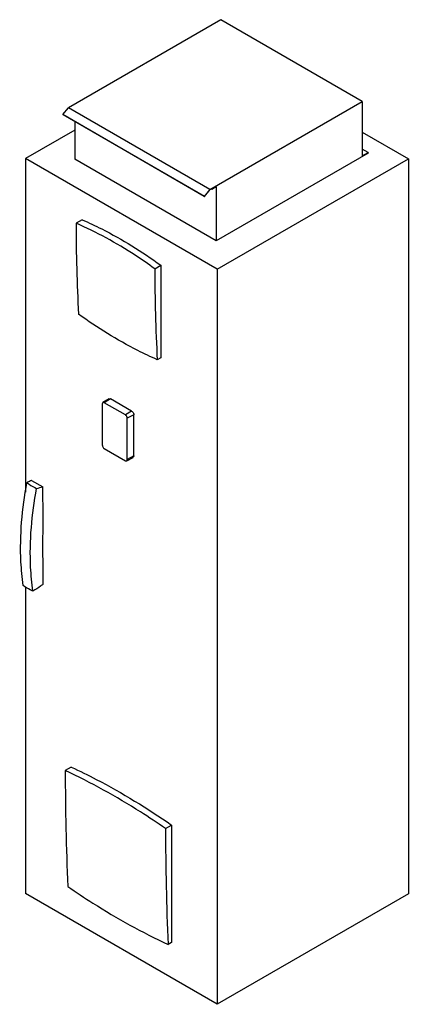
# Model space of a CAD drawing. Header units: millimetres. Extents: x 494 to 1358, y 199 to 2389.
import ezdxf

# ---------------------------------------------------------------- set-up
doc = ezdxf.new("R2010")
doc.units = ezdxf.units.MM
doc.header["$LTSCALE"] = 168.328402
doc.layers.get('0').update_dxf_attribs({"linetype": 'CONTINUOUS'})

msp = doc.modelspace()

# ---------------------------------------------------------------- linework, layer by layer
at = {"color": 7, "linetype": 'Continuous'}
for p, q in [((941.2, 2389.3), (601.8, 2193.3)), ((1255.8, 2207.6), (941.2, 2389.3)), ((589.5, 2178.1), (601.8, 2193.3)), ((916.4, 2011.7), (601.8, 2193.3)), ((916.4, 2011.7), (1255.8, 2207.6)), ((1255.8, 2207.6), (1255.8, 2086.4)), ((590, 2177.4), (589.5, 2178.1)), ((904.2, 1996.4), (589.5, 2178.1)), ((904.7, 1995.7), (590, 2177.4)), ((615.9, 2162.4), (615.9, 2079)), ((615.9, 2143.5), (506.7, 2080.5)), ((1255.8, 2139.2), (1358.5, 2079.9)), ((506.7, 2080.5), (506.7, 1338.2)), ((933.1, 1834.4), (506.7, 2080.5)), ((1268.9, 2092.7), (930.6, 1897.4)), ((1268.9, 2093.9), (1255.8, 2101.5)), ((1255.8, 2086.4), (1268.9, 2093.9)), ((1268.9, 2093.9), (1268.9, 2092.7)), ((930.6, 1897.4), (615.9, 2079)), ((933.1, 1834.4), (1358.5, 2079.9)), ((1358.5, 2079.9), (1358.5, 444.9)), ((930.6, 2017.4), (921, 2011.9)), ((930.6, 2017.4), (930.6, 1897.4)), ((916.4, 2011.7), (904.2, 1996.4)), ((904.2, 1996.4), (904.7, 1995.7)), ((904.7, 1995.7), (916.7, 2010.6)), ((921, 2013.1), (916.7, 2010.6)), ((921, 2011.9), (920, 2012.5)), ((921, 2011.9), (921, 2013.1)), ((632.4, 1944.2), (618.9, 1936.5)), ((794.1, 1835.3), (807.5, 1843.1)), ((807.5, 1843.1), (807.5, 1637.5)), ((933.1, 1834.4), (933.1, 199.3)), ((807.5, 1637.5), (799.7, 1633)), ((678.6, 1537.6), (677.4, 1534.9)), ((677.4, 1534.9), (677.4, 1443)), ((692.5, 1546.2), (678.6, 1537.6)), ((681.6, 1537.3), (678.6, 1537.6)), ((696, 1545.9), (681.6, 1537.3)), ((728.8, 1510.1), (681.6, 1537.3)), ((692.5, 1546.2), (696, 1545.9)), ((742.7, 1518.9), (696, 1545.9)), ((742.7, 1518.9), (728.8, 1510.1)), ((747.6, 1510.3), (733, 1502.8)), ((733, 1410.9), (733, 1502.8)), ((747.6, 1418.9), (747.6, 1510.3)), ((681.6, 1435.6), (728.8, 1408.4)), ((728.8, 1408.4), (731.7, 1408.1)), ((731.7, 1408.1), (746.1, 1415.7)), ((731.7, 1408.1), (733, 1410.9)), ((747.6, 1418.9), (733, 1410.9)), ((747.6, 1418.9), (746.1, 1415.7)), ((520.1, 1364.7), (545, 1350.3)), ((506.7, 1127), (506.7, 445.5)), ((608.3, 726.8), (594.9, 719.1)), ((818.1, 590.2), (831.6, 597.9)), ((831.6, 597.9), (831.6, 336.8)), ((933.1, 199.3), (506.7, 445.5)), ((1358.5, 444.9), (933.1, 199.3)), ((831.6, 336.8), (823.9, 332.4))]:
    msp.add_line(p, q, dxfattribs=at)
for centre, radius, start, end in [((4388.8, 1940.4), 3769.9, 180.0605, 183.1367), ((4622.3, 1840.9), 3828.2, 180.0839, 183.1132), ((482.9, 1573.5), 231.7, 282.0312, 285.5458), ((-11621.8, 1179.1), 12167.4, 359.78535, 0.03676), ((6586.5, 723), 5991.6, 180.03819, 182.50397), ((6884.1, 595.8), 6066, 180.05329, 182.48886)]:
    msp.add_arc(centre, radius, start, end, dxfattribs=at)
for points, knots in [([(794.1, 1835.3), (779.8, 1845.7), (724.2, 1884.1), (664.7, 1916.9), (618.9, 1936.5)], [0, 0, 0, 0, 0.262106, 1, 1, 1, 1]), ([(632.4, 1944.2), (647.1, 1937.9), (708.3, 1909.3), (765.9, 1873.3), (807.5, 1843.1)], [0, 0, 0, 0, 0.238027, 1, 1, 1, 1]), ([(799.7, 1633), (785.1, 1639.4), (724, 1668.3), (666.4, 1704.2), (624.6, 1734.2)], [0, 0, 0, 0, 0.237198, 1, 1, 1, 1]), ([(742.7, 1518.9), (743.4, 1518.5), (746, 1516.3), (747.6, 1512.9), (747.6, 1510.3)], [0, 0, 0, 0, 0.241051, 1, 1, 1, 1]), ([(733, 1502.8), (733, 1503.5), (732.5, 1506.3), (730.7, 1509), (728.8, 1510.1)], [0, 0, 0, 0, 0.241053, 1, 1, 1, 1]), ([(677.4, 1443), (677.4, 1442.3), (677.9, 1439.4), (679.7, 1436.7), (681.6, 1435.6)], [0, 0, 0, 0, 0.241053, 1, 1, 1, 1]), ([(501.5, 1130.7), (498.9, 1148.3), (491.9, 1224.5), (498.9, 1301.7), (509.7, 1359.3)], [0, 0, 0, 0, 0.232685, 1, 1, 1, 1]), ([(520.1, 1364.7), (519.2, 1364.3), (515.6, 1362.6), (512.2, 1360.8), (509.7, 1359.3)], [0, 0, 0, 0, 0.256624, 1, 1, 1, 1]), ([(509.7, 1359.3), (511.3, 1358.2), (518.2, 1353.6), (525.5, 1349.6), (531.2, 1346.9)], [0, 0, 0, 0, 0.235942, 1, 1, 1, 1]), ([(523, 1118.3), (520.5, 1135.9), (513.4, 1212.1), (520.5, 1289.2), (531.2, 1346.9)], [0, 0, 0, 0, 0.232685, 1, 1, 1, 1]), ([(545.6, 1246.3), (545.6, 1254.9), (545.6, 1289.6), (545.5, 1324.3), (545, 1350.3)], [0, 0, 0, 0, 0.249215, 1, 1, 1, 1]), ([(545.6, 1187), (545.4, 1191.8), (544.7, 1211.6), (545, 1231.3), (545.6, 1246.3)], [0, 0, 0, 0, 0.244952, 1, 1, 1, 1]), ([(523, 1118.3), (521, 1119.1), (513.5, 1122.6), (506.3, 1126.9), (501.5, 1130.7)], [0, 0, 0, 0, 0.259514, 1, 1, 1, 1]), ([(545.6, 1133.6), (543.8, 1132.2), (536.5, 1126.8), (528.9, 1121.8), (523, 1118.3)], [0, 0, 0, 0, 0.246162, 1, 1, 1, 1]), ([(608.3, 726.8), (627.1, 718.2), (704.3, 680.3), (777.9, 635.2), (831.6, 597.9)], [0, 0, 0, 0, 0.240575, 1, 1, 1, 1]), ([(818.1, 590.2), (799.8, 602.9), (728.2, 650.5), (652.7, 692.4), (594.9, 719.1)], [0, 0, 0, 0, 0.259504, 1, 1, 1, 1]), ([(600.6, 461.3), (619, 448.6), (690.7, 401.2), (766.2, 359.2), (823.9, 332.4)], [0, 0, 0, 0, 0.259935, 1, 1, 1, 1])]:
    msp.add_open_spline(points, degree=3, knots=knots, dxfattribs=at)

doc.saveas('drawing.dxf')
